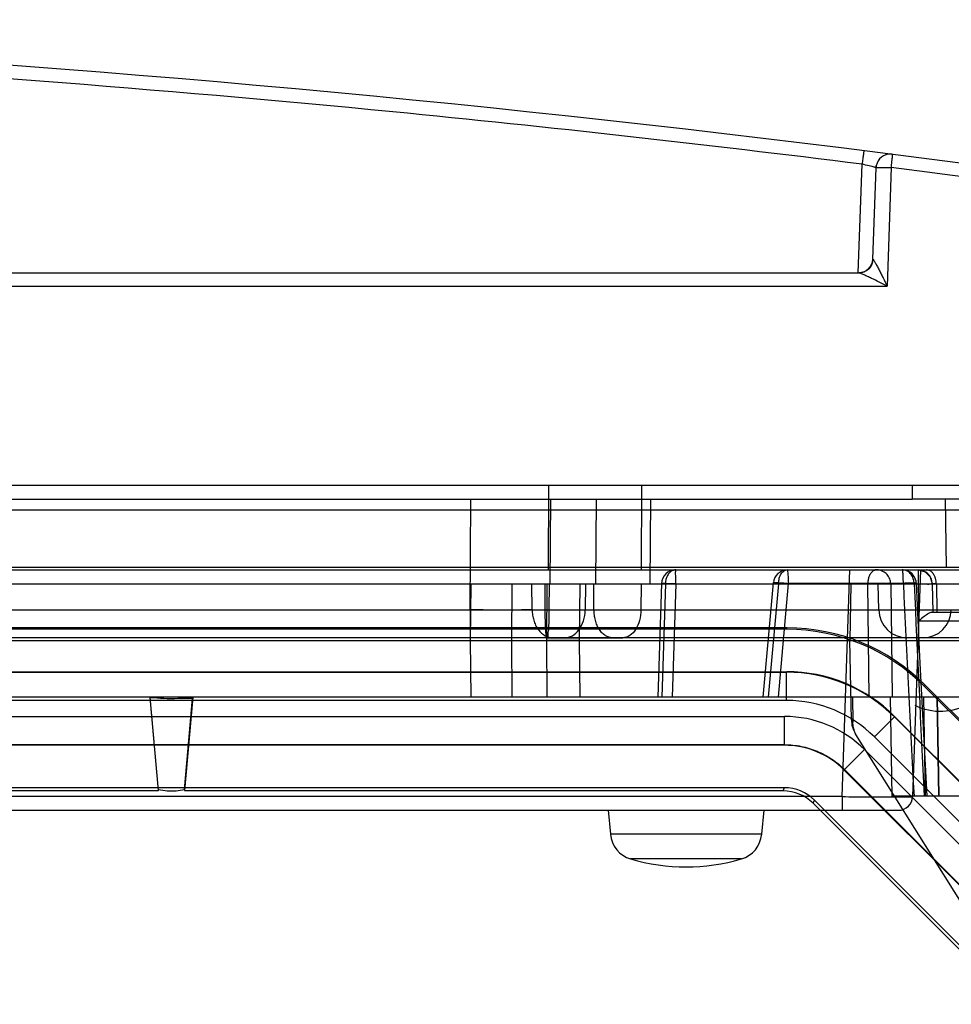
# Model space of a CAD drawing. Header units: millimetres. Extents: x 30 to 245, y 94 to 287.
# Tile 14 of 15: x 182 to 215, y 238 to 273. Entities that reach past the tile are written whole.
import ezdxf

# ---------------------------------------------------------------- set-up
doc = ezdxf.new("R2010")
doc.units = ezdxf.units.MM
doc.header["$LTSCALE"] = 24.94576
doc.layers.get('0').update_dxf_attribs({"linetype": 'CONTINUOUS'})

msp = doc.modelspace()

# ---------------------------------------------------------------- linework, layer by layer
at = {"color": 7, "linetype": 'Continuous'}
for p, q in [((212.918, 268.44), (212.915, 268.441)), ((211.762, 264.244), (211.896, 268.084)), ((212.279, 264.725), (212.392, 267.959)), ((212.392, 267.959), (212.4, 268.032)), ((212.395, 268.004), (212.392, 267.959)), ((212.393, 267.959), (212.392, 267.959)), ((212.4, 268.032), (212.395, 268.004)), ((212.929, 267.967), (212.783, 263.769)), ((145.457, 264.243), (211.787, 264.243)), ((144.099, 263.769), (212.783, 263.769)), ((39.168, 256.743), (235.168, 256.743)), ((200.802, 253.743), (200.812, 256.743)), ((204.098, 253.743), (204.108, 256.743)), ((213.664, 256.743), (213.668, 256.243)), ((60.668, 256.243), (213.668, 256.243)), ((198.029, 252.325), (198.059, 256.243)), ((200.868, 253.243), (200.889, 256.243)), ((202.474, 253.243), (202.497, 256.243)), ((204.399, 253.243), (204.42, 256.243)), ((223.668, 256.243), (213.668, 256.243)), ((214.833, 256.243), (214.875, 253.832)), ((50.971, 255.861), (223.365, 255.861)), ((214.875, 253.832), (58.461, 253.832)), ((57.668, 253.743), (216.668, 253.743)), ((211.187, 245.725), (211.467, 253.743)), ((213.965, 253.743), (213.685, 245.725)), ((213.877, 253.743), (213.877, 253.247)), ((224.168, 253.243), (50.168, 253.243)), ((198.043, 252.325), (198.036, 253.243)), ((198.051, 253.243), (198.036, 251.243)), ((199.506, 253.243), (199.491, 251.243)), ((200.225, 252.325), (200.219, 253.243)), ((200.671, 253.243), (200.677, 252.325)), ((200.75, 253.243), (200.736, 251.243)), ((200.83, 252.325), (200.836, 253.243)), ((201.907, 253.243), (201.894, 251.243)), ((202.11, 253.243), (202.103, 252.325)), ((202.413, 252.325), (202.407, 253.243)), ((204.078, 253.243), (204.071, 252.325)), ((204.804, 253.259), (204.675, 249.243)), ((204.94, 253.251), (204.811, 249.243)), ((204.94, 253.251), (223.061, 253.251)), ((205.304, 253.247), (205.175, 249.243)), ((205.304, 253.247), (213.877, 253.247)), ((208.399, 249.243), (208.759, 253.287)), ((208.936, 253.251), (208.579, 249.243)), ((208.935, 249.243), (209.294, 253.265)), ((213.356, 253.265), (209.294, 253.265)), ((211.503, 253.243), (211.468, 251.243)), ((212.144, 249.243), (212.094, 253.251)), ((212.484, 252.325), (212.468, 253.243)), ((212.909, 253.251), (212.96, 249.243)), ((213.877, 253.247), (213.9, 251.945)), ((214.377, 253.251), (214.394, 252.243)), ((214.523, 253.251), (214.541, 252.243)), ((42.71, 252.325), (231.627, 252.325)), ((198.029, 252.325), (198.029, 251.343)), ((198.043, 251.343), (198.043, 252.325)), ((214.352, 252.243), (230.557, 252.243)), ((209.25, 251.691), (65.086, 251.691)), ((209.23, 251.643), (209.25, 251.691)), ((213.9, 251.945), (216.958, 251.945)), ((232.152, 251.343), (42.184, 251.343)), ((209.23, 251.643), (65.106, 251.643)), ((200.766, 251.343), (203.428, 251.343)), ((130.662, 251.243), (229.024, 251.243)), ((198.036, 251.243), (198.051, 249.243)), ((198.036, 251.243), (199.491, 251.243)), ((199.491, 251.243), (199.506, 249.243)), ((201.894, 251.243), (200.736, 251.243)), ((200.736, 251.243), (200.75, 249.243)), ((201.894, 251.243), (201.907, 249.243)), ((211.517, 248.435), (211.468, 251.243)), ((65.106, 250.143), (209.23, 250.143)), ((65.114, 250.125), (209.223, 250.125)), ((209.23, 250.143), (209.223, 250.125)), ((209.223, 249.125), (209.223, 250.125)), ((214.109, 249.622), (214.128, 249.67)), ((225.348, 238.383), (214.109, 249.622)), ((225.396, 238.403), (214.128, 249.67)), ((232.463, 249.243), (41.873, 249.243)), ((209.223, 249.125), (65.114, 249.125)), ((187.008, 245.942), (186.718, 249.243)), ((187.007, 245.942), (186.719, 249.236)), ((188.218, 249.243), (187.928, 245.942)), ((211.557, 249.243), (211.571, 248.359)), ((211.557, 249.243), (211.571, 248.359)), ((212.958, 245.743), (212.897, 249.243)), ((214.069, 249.243), (214.125, 245.743)), ((214.612, 245.743), (214.555, 249.243)), ((214.555, 249.243), (214.612, 245.743)), ((65.182, 248.56), (209.155, 248.56)), ((209.155, 247.56), (209.155, 248.56)), ((213.048, 248.561), (213.041, 248.544)), ((213.048, 248.561), (224.287, 237.322)), ((211.517, 248.435), (211.571, 248.359)), ((211.571, 248.359), (211.517, 248.435)), ((213.041, 248.543), (212.334, 247.837)), ((224.269, 237.315), (213.041, 248.544)), ((227.168, 223.243), (211.67, 247.921)), ((209.155, 247.56), (65.182, 247.56)), ((209.147, 247.543), (65.189, 247.543)), ((209.155, 247.56), (209.147, 247.543)), ((212.334, 247.837), (223.562, 236.608)), ((211.983, 247.389), (211.276, 246.682)), ((223.115, 236.257), (211.983, 247.389)), ((211.276, 246.682), (211.268, 246.664)), ((222.39, 235.543), (211.268, 246.664)), ((211.276, 246.682), (222.408, 235.55)), ((65.19, 246.043), (209.147, 246.043)), ((187.008, 245.931), (154.928, 245.931)), ((209.1, 245.93), (187.928, 245.931)), ((209.1, 245.93), (209.147, 246.043)), ((211.187, 245.725), (146.15, 245.725)), ((210.161, 245.491), (210.208, 245.603)), ((221.218, 234.436), (210.161, 245.491)), ((210.208, 245.603), (221.329, 234.482)), ((211.187, 245.725), (211.187, 245.243)), ((232.647, 245.743), (212.958, 245.743)), ((144.151, 245.243), (213.185, 245.243)), ((202.918, 245.243), (202.992, 244.395)), ((208.418, 245.243), (208.344, 244.395)), ((208.344, 244.395), (202.992, 244.395)), ((207.628, 243.523), (203.709, 243.523))]:
    msp.add_line(p, q, dxfattribs=at)
for points in [[(213.877, 253.743), (214.123, 253.678), (214.307, 253.498), (214.377, 253.251)], [(214.193, 245.743), (214.067, 248.17), (213.942, 250.678), (213.817, 253.266)], [(211.517, 248.435), (211.537, 248.255), (211.588, 248.082), (211.67, 247.921)]]:
    msp.add_lwpolyline(points, dxfattribs=at)
for centre, radius, start, end in [((137.168, -326.757), 600, 80.796913, 89.274869), ((212.891, 267.941), 0.5, 87.2651, 169.513), ((212.891, 267.941), 0.5, 82.7436, 86.9171), ((209.401, 256.533), 11.818, 76.5596, 77.8108), ((137.169, -327.32), 600.088, 80.801443, 82.747135), ((211.779, 264.743), 0.5, 270, 358), ((205.304, 253.243), 0.5, 90.0001, 178.1547), ((209.257, 253.243), 0.5, 90, 174.5882), ((212.416, 253.256), 0.487, 63.2332, 90.0223), ((213.318, 253.243), 0.5, 0.491, 90), ((213.877, 253.243), 0.5, 1, 90), ((1602.511, 318.955), 1390.707, 182.707338, 183.017653), ((1783.106, 323.463), 1570.937, 182.561648, 182.835814), ((200.085, 1651.833), 1399.509, 269.915838, 270.082623), ((201.545, 662.283), 409.959, 269.87868, 270.12135), ((202.461, 1740.854), 1488.53, 269.93723, 270.06199), ((213.484, 252.343), 1, 181, 270), ((214.052, 252.343), 1, 270.0013, 359), ((214.668, 250.743), 2, 243.0099, 360), ((209.223, 244.725), 5.399, 45.0012, 89.9988), ((209.223, 244.727), 4.398, 44.9929, 90.0072), ((209.155, 244.561), 3.999, 44.9999, 90.0001), ((213.185, 245.743), 0.5, 269.9998, 358), ((203.989, 244.483), 1, 185, 253.743), ((207.348, 244.483), 1, 286.257, 355), ((205.668, 250.243), 7, 253.743, 286.257)]:
    msp.add_arc(centre, radius, start, end, dxfattribs=at)
for centre, major_axis, ratio, start_param, end_param in [((214.876, 253.814), (1, 0), 0.017452, 0.000305, 1.571101), ((209.249, 244.79), (2.641, 6.376), 0.999822, -0.392636, 0.392636), ((209.229, 244.742), (-2.641, -6.376), 0.999822, 2.748957, 3.534229), ((209.229, 244.742), (2.067, 4.99), 0.999822, -0.392636, 0.392636), ((209.147, 244.542), (1.148, 2.772), 0.999822, -0.392636, 0.392636), ((209.1, 244.43), (1.247, 0.833), 0.999932, 0.196444, 0.981716), ((209.147, 244.542), (0.574, 1.386), 0.999822, -0.392636, 0.392636)]:
    msp.add_ellipse(centre, major_axis=major_axis, ratio=ratio, start_param=start_param, end_param=end_param, dxfattribs=at)
for points, knots in [([(211.896, 268.084), (206.372, 268.778), (184.243, 271.246), (161.976, 272.479), (145.279, 272.705)], [0, 0, 0, 0, 0.250046, 1, 1, 1, 1]), ([(211.959, 268.563), (211.958, 268.563), (211.959, 268.558), (211.956, 268.552), (211.955, 268.539), (211.952, 268.516), (211.947, 268.478), (211.94, 268.423), (211.931, 268.355), (211.916, 268.241), (211.905, 268.149), (211.896, 268.084)], [0, 0, 0, 0, 0.005353, 0.021123, 0.04657, 0.08083, 0.171385, 0.283986, 0.424695, 0.595576, 1, 1, 1, 1]), ([(212.955, 268.437), (212.961, 268.436), (212.961, 268.406), (212.963, 268.389), (212.963, 268.374)], [0, 0, 0, 0, 0.292244, 1, 1, 1, 1]), ([(212.929, 267.967), (212.933, 268), (212.946, 268.11), (212.957, 268.221), (212.961, 268.3)], [0, 0, 0, 0, 0.293878, 1, 1, 1, 1]), ([(212.963, 268.374), (212.963, 268.369), (212.963, 268.344), (212.962, 268.319), (212.961, 268.3)], [0, 0, 0, 0, 0.219627, 1, 1, 1, 1]), ([(212.392, 267.959), (212.392, 267.96), (212.384, 267.963), (212.373, 267.968), (212.352, 267.974), (212.311, 267.986), (212.241, 268.004), (212.182, 268.019), (212.148, 268.027)], [0, 0, 0, 0, 0.020509, 0.073224, 0.158195, 0.274027, 0.590042, 1, 1, 1, 1]), ([(212.393, 267.959), (212.393, 267.957), (212.395, 267.951), (212.404, 267.957), (212.406, 267.965), (212.417, 267.971), (212.428, 267.967), (212.441, 267.969), (212.455, 267.971), (212.477, 267.972), (212.509, 267.973), (212.568, 267.974), (212.616, 267.974), (212.649, 267.973)], [0, 0, 0, 0, 0.025667, 0.046791, 0.090377, 0.12791, 0.167746, 0.214387, 0.268217, 0.327804, 0.464852, 0.624328, 1, 1, 1, 1]), ([(212.649, 267.973), (212.663, 267.973), (212.721, 267.973), (212.778, 267.973), (212.822, 267.972)], [0, 0, 0, 0, 0.237373, 1, 1, 1, 1]), ([(212.283, 264.722), (212.277, 264.598), (212.168, 264.344), (211.911, 264.243), (211.787, 264.243)], [0, 0, 0, 0, 0.501374, 1, 1, 1, 1]), ([(212.279, 264.725), (212.279, 264.725), (212.28, 264.723), (212.282, 264.722), (212.283, 264.722)], [0, 0, 0, 0, 0.367539, 1, 1, 1, 1]), ([(212.283, 264.722), (212.288, 264.72), (212.298, 264.706), (212.316, 264.681), (212.339, 264.643), (212.377, 264.577), (212.43, 264.479), (212.496, 264.351), (212.567, 264.213), (212.663, 264.018), (212.735, 263.869), (212.783, 263.769)], [0, 0, 0, 0, 0.015399, 0.045293, 0.087111, 0.138193, 0.258815, 0.394988, 0.54023, 0.690894, 1, 1, 1, 1]), ([(212.783, 263.769), (212.689, 263.816), (212.505, 263.913), (212.274, 264.026), (212.095, 264.114), (211.971, 264.171), (211.877, 264.212), (211.818, 264.235), (211.796, 264.243), (211.787, 264.243)], [0, 0, 0, 0, 0.284587, 0.564888, 0.699695, 0.82715, 0.936538, 0.976055, 1, 1, 1, 1]), ([(205.049, 253.599), (205.025, 253.567), (204.985, 253.494), (204.949, 253.375), (204.941, 253.292), (204.94, 253.251)], [0, 0, 0, 0, 0.325064, 0.669339, 1, 1, 1, 1]), ([(205.304, 253.743), (205.273, 253.743), (205.207, 253.731), (205.119, 253.679), (205.071, 253.628), (205.049, 253.599)], [0, 0, 0, 0, 0.31326, 0.643095, 1, 1, 1, 1]), ([(205.304, 253.247), (205.308, 253.306), (205.311, 253.416), (205.304, 253.58), (205.292, 253.658), (205.319, 253.743), (205.304, 253.743)], [0, 0, 0, 0, 0.358519, 0.685801, 0.911605, 1, 1, 1, 1]), ([(208.936, 253.251), (208.943, 253.301), (208.96, 253.409), (208.996, 253.575), (209.109, 253.7), (209.21, 253.743), (209.257, 253.743)], [0, 0, 0, 0, 0.23761, 0.515037, 0.777387, 1, 1, 1, 1]), ([(209.282, 253.604), (209.281, 253.629), (209.277, 253.674), (209.269, 253.712), (209.264, 253.743), (209.257, 253.743)], [0, 0, 0, 0, 0.532414, 0.86997, 1, 1, 1, 1]), ([(209.294, 253.265), (209.293, 253.307), (209.293, 253.387), (209.289, 253.5), (209.285, 253.571), (209.282, 253.604)], [0, 0, 0, 0, 0.368403, 0.708977, 1, 1, 1, 1]), ([(212.19, 253.599), (212.169, 253.567), (212.133, 253.493), (212.102, 253.375), (212.095, 253.292), (212.094, 253.251)], [0, 0, 0, 0, 0.319396, 0.664687, 1, 1, 1, 1]), ([(212.416, 253.743), (212.388, 253.743), (212.329, 253.73), (212.251, 253.678), (212.209, 253.628), (212.19, 253.599)], [0, 0, 0, 0, 0.302918, 0.631366, 1, 1, 1, 1]), ([(212.909, 253.251), (212.908, 253.31), (212.885, 253.429), (212.789, 253.586), (212.69, 253.662), (212.635, 253.691)], [0, 0, 0, 0, 0.326353, 0.655253, 1, 1, 1, 1]), ([(213.344, 253.604), (213.342, 253.629), (213.338, 253.673), (213.33, 253.712), (213.324, 253.743), (213.318, 253.743)], [0, 0, 0, 0, 0.53126, 0.868513, 1, 1, 1, 1]), ([(213.499, 253.694), (213.48, 253.705), (213.441, 253.722), (213.38, 253.739), (213.338, 253.743), (213.318, 253.743)], [0, 0, 0, 0, 0.33879, 0.67139, 1, 1, 1, 1]), ([(213.356, 253.265), (213.356, 253.307), (213.355, 253.387), (213.351, 253.5), (213.347, 253.571), (213.344, 253.604)], [0, 0, 0, 0, 0.368377, 0.708944, 1, 1, 1, 1]), ([(213.74, 253.251), (213.738, 253.311), (213.717, 253.429), (213.638, 253.588), (213.549, 253.666), (213.499, 253.694)], [0, 0, 0, 0, 0.343401, 0.671857, 1, 1, 1, 1]), ([(214.523, 253.251), (214.523, 253.283), (214.518, 253.349), (214.5, 253.428), (214.478, 253.488), (214.46, 253.529), (214.443, 253.56), (214.429, 253.583), (214.418, 253.599), (214.406, 253.615), (214.39, 253.635), (214.368, 253.658), (214.338, 253.683), (214.296, 253.712), (214.24, 253.736), (214.192, 253.743), (214.17, 253.743)], [0, 0, 0, 0, 0.144421, 0.294363, 0.364897, 0.431833, 0.494915, 0.524975, 0.55404, 0.582855, 0.611777, 0.66976, 0.7277, 0.785362, 0.8992, 1, 1, 1, 1]), ([(205.304, 253.247), (205.23, 253.249), (205.074, 253.256), (204.98, 253.253), (204.781, 253.265), (204.864, 253.25), (204.902, 253.253), (204.94, 253.251)], [0, 0, 0, 0, 0.361229, 0.645616, 0.792716, 0.814465, 1, 1, 1, 1]), ([(208.936, 253.251), (208.914, 253.254), (208.876, 253.26), (208.827, 253.268), (208.793, 253.274), (208.774, 253.281), (208.762, 253.282), (208.759, 253.289), (208.767, 253.291), (208.777, 253.293), (208.798, 253.294), (208.826, 253.294), (208.867, 253.294), (208.922, 253.292), (208.992, 253.288), (209.078, 253.283), (209.18, 253.275), (209.254, 253.269), (209.294, 253.265)], [0, 0, 0, 0, 0.093406, 0.161402, 0.207486, 0.235866, 0.249363, 0.254007, 0.261332, 0.276381, 0.302641, 0.34243, 0.398448, 0.473616, 0.570199, 0.690443, 0.834432, 1, 1, 1, 1]), ([(212.909, 253.251), (212.872, 253.258), (212.76, 253.257), (212.566, 253.262), (212.332, 253.258), (212.172, 253.255), (212.095, 253.251)], [0, 0, 0, 0, 0.138341, 0.409509, 0.716371, 1, 1, 1, 1]), ([(213.816, 253.265), (213.817, 253.265), (213.817, 253.266), (213.817, 253.267), (213.816, 253.268), (213.815, 253.268), (213.813, 253.269), (213.811, 253.269), (213.807, 253.27), (213.802, 253.271), (213.796, 253.271), (213.79, 253.272), (213.78, 253.272), (213.768, 253.273), (213.755, 253.274), (213.74, 253.274), (213.717, 253.274), (213.665, 253.274), (213.576, 253.273), (213.466, 253.27), (213.39, 253.267), (213.356, 253.265)], [0, 0, 0, 0, 0.002402, 0.003981, 0.006075, 0.009152, 0.013322, 0.018597, 0.024958, 0.040798, 0.050196, 0.060499, 0.083534, 0.109454, 0.138314, 0.169687, 0.204769, 0.287906, 0.505188, 0.781735, 1, 1, 1, 1]), ([(213.74, 253.251), (213.75, 253.253), (213.765, 253.254), (213.783, 253.257), (213.794, 253.259), (213.802, 253.26), (213.809, 253.262), (213.813, 253.263), (213.816, 253.265), (213.816, 253.265)], [0, 0, 0, 0, 0.403712, 0.568722, 0.70777, 0.817289, 0.901929, 0.962418, 1, 1, 1, 1]), ([(213.877, 253.247), (213.96, 253.249), (214.12, 253.266), (214.242, 253.225), (214.376, 253.274), (214.377, 253.251)], [0, 0, 0, 0, 0.499882, 0.865946, 1, 1, 1, 1]), ([(214.523, 253.251), (214.516, 253.252), (214.501, 253.252), (214.474, 253.252), (214.45, 253.252), (214.428, 253.252), (214.415, 253.252), (214.404, 253.252), (214.395, 253.252), (214.387, 253.252), (214.383, 253.252), (214.38, 253.252), (214.378, 253.252), (214.377, 253.252), (214.377, 253.252), (214.377, 253.251)], [0, 0, 0, 0, 0.15919, 0.306375, 0.549143, 0.652302, 0.742699, 0.819153, 0.882443, 0.932341, 0.96862, 0.982266, 0.992023, 0.997904, 1, 1, 1, 1]), ([(200.225, 252.325), (199.894, 252.324), (199.167, 252.323), (198.439, 252.324), (198.043, 252.325)], [0, 0, 0, 0, 0.45543, 1, 1, 1, 1]), ([(200.225, 252.325), (200.226, 252.265), (200.236, 252.142), (200.276, 251.96), (200.343, 251.786), (200.436, 251.629), (200.534, 251.52), (200.62, 251.452), (200.706, 251.398), (200.816, 251.355), (200.909, 251.343), (200.953, 251.343)], [0, 0, 0, 0, 0.134221, 0.273592, 0.413772, 0.549702, 0.677371, 0.737469, 0.794863, 0.901707, 1, 1, 1, 1]), ([(200.677, 252.325), (200.677, 252.204), (200.679, 252.053), (200.684, 251.873), (200.687, 251.788), (200.691, 251.707), (200.696, 251.632), (200.7, 251.564), (200.706, 251.505), (200.711, 251.455), (200.716, 251.419), (200.72, 251.396), (200.723, 251.381), (200.726, 251.369), (200.729, 251.36), (200.732, 251.352), (200.735, 251.346), (200.738, 251.343), (200.741, 251.343)], [0, 0, 0, 0, 0.367106, 0.457669, 0.544918, 0.627301, 0.703442, 0.772089, 0.83231, 0.883348, 0.924804, 0.941865, 0.956531, 0.968877, 0.978987, 0.986962, 0.992944, 1, 1, 1, 1]), ([(200.766, 251.343), (200.792, 251.343), (200.786, 251.486), (200.822, 251.64), (200.824, 251.967), (200.83, 252.196), (200.83, 252.325)], [0, 0, 0, 0, 0.077128, 0.284539, 0.607248, 1, 1, 1, 1]), ([(201.376, 251.343), (201.469, 251.343), (201.668, 251.399), (201.905, 251.621), (202.063, 251.943), (202.102, 252.194), (202.103, 252.325)], [0, 0, 0, 0, 0.209898, 0.439564, 0.706677, 1, 1, 1, 1]), ([(203.056, 251.343), (203.017, 251.343), (202.934, 251.355), (202.837, 251.399), (202.761, 251.452), (202.685, 251.521), (202.617, 251.607), (202.559, 251.705), (202.507, 251.814), (202.457, 251.961), (202.422, 252.143), (202.414, 252.265), (202.413, 252.325)], [0, 0, 0, 0, 0.091042, 0.191606, 0.246676, 0.305153, 0.431914, 0.499817, 0.570034, 0.714577, 0.85966, 1, 1, 1, 1]), ([(204.071, 252.325), (204.07, 252.2), (204.039, 251.96), (203.909, 251.643), (203.706, 251.409), (203.516, 251.343), (203.429, 251.343)], [0, 0, 0, 0, 0.293475, 0.559724, 0.795013, 1, 1, 1, 1]), ([(214.352, 252.243), (214.313, 252.243), (214.221, 252.185), (214.075, 252.084), (213.962, 251.994), (213.9, 251.945)], [0, 0, 0, 0, 0.210626, 0.561674, 1, 1, 1, 1]), ([(186.718, 249.236), (186.878, 249.236), (187.202, 249.187), (187.702, 249.206), (188.042, 249.202), (188.215, 249.202)], [0, 0, 0, 0, 0.319862, 0.65311, 1, 1, 1, 1]), ([(187.928, 245.978), (187.96, 246.334), (188.028, 247.046), (188.12, 248.121), (188.183, 248.841), (188.215, 249.202)], [0, 0, 0, 0, 0.330566, 0.663799, 1, 1, 1, 1]), ([(211.731, 247.824), (211.697, 247.878), (211.64, 247.991), (211.586, 248.172), (211.572, 248.297), (211.571, 248.359)], [0, 0, 0, 0, 0.335354, 0.668683, 1, 1, 1, 1]), ([(209.155, 247.56), (209.351, 247.56), (209.744, 247.521), (210.31, 247.35), (210.831, 247.071), (211.137, 246.821), (211.276, 246.682)], [0, 0, 0, 0, 0.249999, 0.5, 0.75, 1, 1, 1, 1]), ([(187.007, 245.978), (187.109, 245.955), (187.317, 245.924), (187.627, 245.924), (187.831, 245.955), (187.928, 245.978)], [0, 0, 0, 0, 0.338912, 0.675254, 1, 1, 1, 1]), ([(211.187, 245.725), (211.349, 245.724), (211.668, 245.722), (212.13, 245.72), (212.557, 245.718), (212.882, 245.718), (213.112, 245.718), (213.257, 245.718), (213.383, 245.719), (213.488, 245.72), (213.57, 245.721), (213.625, 245.722), (213.656, 245.723), (213.672, 245.723), (213.679, 245.725), (213.685, 245.724), (213.685, 245.725)], [0, 0, 0, 0, 0.194901, 0.38268, 0.555517, 0.706993, 0.77291, 0.83137, 0.881799, 0.923761, 0.956833, 0.980667, 0.989065, 0.995094, 0.998737, 1, 1, 1, 1])]:
    msp.add_open_spline(points, degree=3, knots=knots, dxfattribs=at)
msp.add_open_spline([(212.822, 267.972), (212.858, 267.971), (212.894, 267.969), (212.929, 267.967)], degree=3, dxfattribs=at)

doc.saveas('drawing.dxf')
